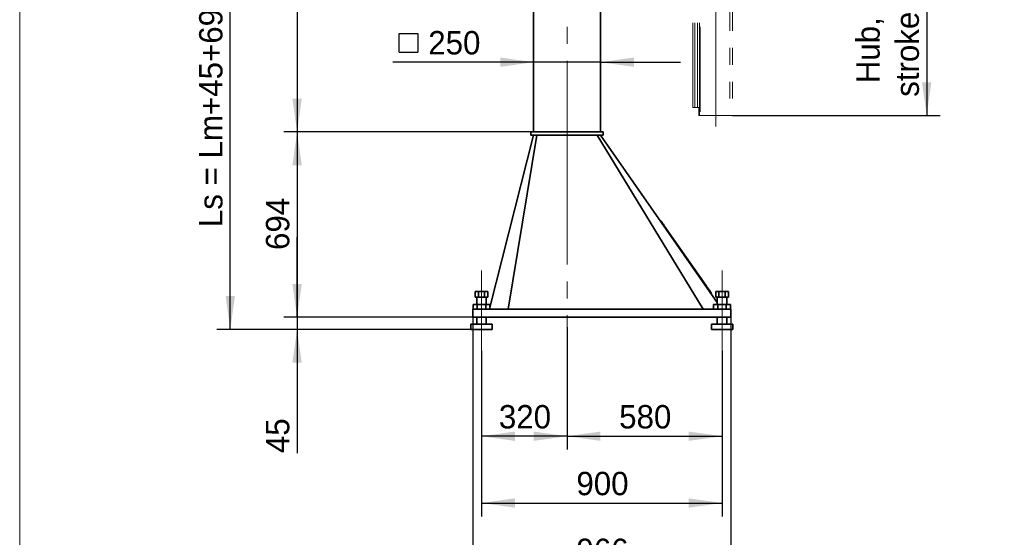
# Model space of a CAD drawing. Header units: millimetres. Extents: x 21 to 401, y 28 to 281.
# Tile 6 of 14: x 226 to 299, y 82 to 121. Entities that reach past the tile are written whole.
import ezdxf

# ---------------------------------------------------------------- set-up
doc = ezdxf.new("R2010")
doc.units = ezdxf.units.MM
for name, pattern in [('SLD-Durchgehend', [0]), ('SLD-Phantom', [12.7, 6.35, -1.27, 1.27, -1.27, 1.27, -1.27]), ('SLD-Punktstrich', [19.05, 15.24, -1.27, 1.27, -1.27])]:
    doc.linetypes.add(name, pattern=pattern)
doc.layers.add('KOPF', color=7, linetype='SLD-Durchgehend')
doc.styles.add('SLDTEXTSTYLE2', font='GIL_____.TTF')
doc.dimstyles.new('SLDDIMSTYLE0', dxfattribs={"dimtxt": 1.75, "dimasz": 2.5, "dimexe": 0, "dimexo": 0.0625, "dimgap": 0.4375, "dimtad": 1, "dimlfac": 50, "dimrnd": 1e-09, "dimzin": 12, "dimdsep": 46, "dimtxsty": 'SLDTEXTSTYLE2', "dimsah": 1, "dimcen": 0.09, "dimadec": 0, "dimazin": 3, "dimtfac": 1, "dimtofl": 0, "dimtmove": 0, "dimatfit": 3, "dimfxl": 1, "dimfrac": 2, "dimtolj": 1, "dimtzin": 12, "dimarcsym": 0})
doc.dimstyles.new('SLDDIMSTYLE2', dxfattribs={"dimtxt": 1.75, "dimasz": 2.5, "dimexe": 0, "dimexo": 0.0625, "dimgap": 0.4375, "dimtad": 1, "dimlfac": 50, "dimrnd": 1e-09, "dimzin": 12, "dimdsep": 46, "dimtxsty": 'SLDTEXTSTYLE2', "dimsah": 1, "dimcen": 0.09, "dimadec": 0, "dimazin": 3, "dimtfac": 1, "dimtmove": 0, "dimatfit": 0, "dimfxl": 1, "dimfrac": 2, "dimtolj": 1, "dimtzin": 12, "dimarcsym": 0})

# ---------------------------------------------------------------- blocks, each defined once
blk = doc.blocks.new('SW_SYMBOL_MOD_BOX')
at = {"layer": 'KOPF', "color": 0}
for p, q in [((200, 200), (200, 800)), ((200, 800), (800, 800)), ((800, 800), (800, 200)), ((200, 200), (800, 200))]:
    blk.add_line(p, q, dxfattribs=at)
blk = doc.blocks.new('_D_14')
at = {"layer": 'KOPF'}
for p, q in [((264.194, 117.916), (253.669, 117.916)), ((269.194, 117.916), (264.194, 117.916)), ((269.194, 117.916), (275.194, 117.916))]:
    blk.add_line(p, q, dxfattribs=at)
for points in [[(264.194, 117.916), (261.694, 118.266), (261.694, 117.566)], [(269.194, 117.916), (271.694, 117.566), (271.694, 118.266)]]:
    blk.add_solid(points, dxfattribs=at)
at = {"layer": 'KOPF', "xscale": 0.0023325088, "yscale": 0.0023325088, "zscale": 0.0023325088}
blk.add_blockref('SW_SYMBOL_MOD_BOX', (253.669, 118.207), dxfattribs=at)
at = {"layer": 'KOPF', "insert": (256.311, 120.249), "char_height": 1.75, "attachment_point": 1, "style": 'SLDTEXTSTYLE2'}
blk.add_mtext('250', dxfattribs=at)
blk = doc.blocks.new('_D_17')
at = {"layer": 'KOPF'}
for p, q in [((260.294, 96.316), (260.294, 83.916)), ((278.294, 96.316), (278.294, 83.916)), ((260.294, 84.916), (278.294, 84.916))]:
    blk.add_line(p, q, dxfattribs=at)
for points in [[(260.294, 84.916), (262.794, 84.566), (262.794, 85.266)], [(278.294, 84.916), (275.794, 85.266), (275.794, 84.566)]]:
    blk.add_solid(points, dxfattribs=at)
at = {"layer": 'KOPF', "insert": (267.395, 87.249), "char_height": 1.75, "attachment_point": 1, "style": 'SLDTEXTSTYLE2'}
blk.add_mtext('900', dxfattribs=at)
blk = doc.blocks.new('_D_18')
at = {"layer": 'KOPF'}
for p, q in [((269.754, 135.573), (269.754, 121.916)), ((269.754, 122.916), (277.818, 122.916))]:
    blk.add_line(p, q, dxfattribs=at)
for points in [[(269.754, 122.916), (272.254, 122.566), (272.254, 123.266)], [(277.818, 122.916), (275.318, 123.266), (275.318, 122.566)]]:
    blk.add_solid(points, dxfattribs=at)
at = {"layer": 'KOPF', "insert": (270.977, 125.249), "char_height": 1.75, "attachment_point": 1, "style": 'SLDTEXTSTYLE2'}
blk.add_mtext('403.2', dxfattribs=at)
blk = doc.blocks.new('_D_19')
at = {"layer": 'KOPF'}
for p, q in [((279.068, 131.916), (294.608, 131.916)), ((293.608, 131.916), (293.608, 113.916)), ((279.068, 113.916), (294.608, 113.916))]:
    blk.add_line(p, q, dxfattribs=at)
for points in [[(293.608, 131.916), (293.258, 129.416), (293.958, 129.416)], [(293.608, 113.916), (293.958, 116.416), (293.258, 116.416)]]:
    blk.add_solid(points, dxfattribs=at)
at = {"layer": 'KOPF', "char_height": 1.75, "attachment_point": 1, "rotation": 90, "style": 'SLDTEXTSTYLE2'}
for s, insert in [('stroke = sz+az', (291.276, 115.323)), ('Hub, course,', (288.34, 116.338))]:
    blk.add_mtext(s, dxfattribs=dict(at, insert=insert))
blk = doc.blocks.new('_D_21')
at = {"layer": 'KOPF'}
for p, q in [((266.694, 98.079), (266.694, 88.916)), ((260.294, 96.316), (260.294, 88.916)), ((266.694, 89.916), (260.294, 89.916))]:
    blk.add_line(p, q, dxfattribs=at)
for points in [[(260.294, 89.916), (262.794, 89.566), (262.794, 90.266)], [(266.694, 89.916), (264.194, 90.266), (264.194, 89.566)]]:
    blk.add_solid(points, dxfattribs=at)
at = {"layer": 'KOPF', "insert": (261.595, 92.249), "char_height": 1.75, "attachment_point": 1, "style": 'SLDTEXTSTYLE2'}
blk.add_mtext('320', dxfattribs=at)
blk = doc.blocks.new('_D_22')
at = {"layer": 'KOPF'}
for p, q in [((266.694, 98.079), (266.694, 88.916)), ((278.294, 96.316), (278.294, 88.916)), ((266.694, 89.916), (278.294, 89.916))]:
    blk.add_line(p, q, dxfattribs=at)
for points in [[(266.694, 89.916), (269.194, 89.566), (269.194, 90.266)], [(278.294, 89.916), (275.794, 90.266), (275.794, 89.566)]]:
    blk.add_solid(points, dxfattribs=at)
at = {"layer": 'KOPF', "insert": (270.595, 92.249), "char_height": 1.75, "attachment_point": 1, "style": 'SLDTEXTSTYLE2'}
blk.add_mtext('580', dxfattribs=at)
blk = doc.blocks.new('_D_23')
at = {"layer": 'KOPF'}
for p, q in [((259.634, 98.816), (259.634, 78.916)), ((278.954, 98.816), (278.954, 78.916)), ((278.954, 79.916), (259.634, 79.916))]:
    blk.add_line(p, q, dxfattribs=at)
for points in [[(259.634, 79.916), (262.134, 79.566), (262.134, 80.266)], [(278.954, 79.916), (276.454, 80.266), (276.454, 79.566)]]:
    blk.add_solid(points, dxfattribs=at)
at = {"layer": 'KOPF', "insert": (267.395, 82.249), "char_height": 1.75, "attachment_point": 1, "style": 'SLDTEXTSTYLE2'}
blk.add_mtext('966', dxfattribs=at)
blk = doc.blocks.new('_D_25')
at = {"layer": 'KOPF'}
for p, q in [((263.994, 135.066), (245.494, 135.066)), ((246.494, 135.066), (246.494, 112.696)), ((263.994, 112.696), (245.494, 112.696))]:
    blk.add_line(p, q, dxfattribs=at)
for points in [[(246.494, 135.066), (246.144, 132.566), (246.844, 132.566)], [(246.494, 112.696), (246.844, 115.196), (246.144, 115.196)]]:
    blk.add_solid(points, dxfattribs=at)
at = {"layer": 'KOPF', "insert": (244.162, 122.284), "char_height": 1.75, "attachment_point": 1, "rotation": 90, "style": 'SLDTEXTSTYLE2'}
blk.add_mtext('Lm', dxfattribs=at)
blk = doc.blocks.new('_D_26')
at = {"layer": 'KOPF'}
for p, q in [((263.994, 112.696), (245.494, 112.696)), ((246.494, 112.696), (246.494, 98.816)), ((259.634, 98.816), (245.494, 98.816))]:
    blk.add_line(p, q, dxfattribs=at)
for points in [[(246.494, 112.696), (246.144, 110.196), (246.844, 110.196)], [(246.494, 98.816), (246.844, 101.316), (246.144, 101.316)]]:
    blk.add_solid(points, dxfattribs=at)
at = {"layer": 'KOPF', "insert": (244.162, 103.857), "char_height": 1.75, "attachment_point": 1, "rotation": 90, "style": 'SLDTEXTSTYLE2'}
blk.add_mtext('694', dxfattribs=at)
blk = doc.blocks.new('_D_27')
at = {"layer": 'KOPF'}
for p, q in [((246.494, 98.816), (246.494, 104.816)), ((259.634, 98.816), (245.494, 98.816)), ((246.494, 98.816), (246.494, 97.916)), ((259.494, 97.916), (245.494, 97.916)), ((246.494, 97.916), (246.494, 88.65))]:
    blk.add_line(p, q, dxfattribs=at)
for points in [[(246.494, 98.816), (246.844, 101.316), (246.144, 101.316)], [(246.494, 97.916), (246.144, 95.416), (246.844, 95.416)]]:
    blk.add_solid(points, dxfattribs=at)
at = {"layer": 'KOPF', "insert": (244.162, 88.65), "char_height": 1.75, "attachment_point": 1, "rotation": 90, "style": 'SLDTEXTSTYLE2'}
blk.add_mtext('45', dxfattribs=at)
blk = doc.blocks.new('_D_28')
at = {"layer": 'KOPF'}
for p, q in [((268.059, 137.916), (240.494, 137.916)), ((241.494, 97.916), (241.494, 137.916)), ((259.494, 97.916), (240.494, 97.916))]:
    blk.add_line(p, q, dxfattribs=at)
for points in [[(241.494, 137.916), (241.144, 135.416), (241.844, 135.416)], [(241.494, 97.916), (241.844, 100.416), (241.144, 100.416)]]:
    blk.add_solid(points, dxfattribs=at)
at = {"layer": 'KOPF', "insert": (239.162, 105.57), "char_height": 1.75, "attachment_point": 1, "rotation": 90, "style": 'SLDTEXTSTYLE2'}
blk.add_mtext('Ls = Lm+45+694+142.5', dxfattribs=at)

msp = doc.modelspace()

# ---------------------------------------------------------------- linework, layer by layer
at = {"color": 8, "linetype": 'SLD-Phantom', "lineweight": 18}
msp.add_line((278.86823, 139.31627), (278.86823, 113.91607), dxfattribs=at)
at = {"color": 7, "linetype": 'SLD-Phantom', "lineweight": 18}
for p, q in [((279.06823, 139.31627), (279.06823, 113.91607)), ((276.11423, 114.51607), (276.11423, 133.25607)), ((276.27023, 114.51607), (276.27023, 133.25607)), ((276.45223, 114.51607), (276.45223, 133.25607)), ((276.60823, 114.51607), (276.60823, 133.25607)), ((276.65823, 133.25607), (276.65823, 113.91607)), ((276.11423, 114.51607), (276.27023, 114.51607)), ((276.45223, 114.51607), (276.27023, 114.51607)), ((276.60823, 114.51607), (276.45223, 114.51607)), ((276.56823, 114.51607), (276.56823, 113.91607)), ((276.60823, 114.51607), (276.60823, 113.91607)), ((276.56823, 113.91607), (276.60823, 113.91607)), ((276.60823, 113.91607), (276.65823, 113.91607)), ((276.65823, 113.91607), (278.86823, 113.91607)), ((278.86823, 113.91607), (279.06823, 113.91607))]:
    msp.add_line(p, q, dxfattribs=at)
at = {"color": 7, "linetype": 'SLD-Durchgehend', "lineweight": 35}
for p, q in [((264.19423, 135.06607), (264.19423, 112.69607)), ((269.19423, 135.06607), (269.19423, 112.69607)), ((264.19423, 112.45607), (260.92931, 99.55471)), ((264.44423, 112.45607), (262.29423, 99.41607)), ((263.99423, 112.45607), (263.99423, 112.69607)), ((264.19423, 112.69607), (263.99423, 112.69607)), ((264.19423, 112.45607), (263.99423, 112.45607)), ((269.19423, 112.69607), (264.19423, 112.69607)), ((269.19423, 112.45607), (264.19423, 112.45607)), ((268.94423, 112.45607), (276.89423, 99.41607)), ((269.39423, 112.69607), (269.19423, 112.69607)), ((269.39423, 112.45607), (269.19423, 112.45607)), ((269.19423, 112.45607), (277.93423, 99.93194)), ((269.39423, 112.45607), (269.39423, 112.69607)), ((273.68011, 106.09784), (273.64731, 106.07495)), ((273.9757, 105.67428), (277.0889, 101.21316)), ((259.8208, 100.76207), (259.8208, 100.32207)), ((259.8208, 100.76207), (260.05751, 100.76207)), ((259.8208, 100.32207), (260.05751, 100.32207)), ((259.93423, 100.32207), (259.93423, 99.77607)), ((260.05751, 100.76207), (260.05751, 100.32207)), ((260.05751, 100.76207), (260.53094, 100.76207)), ((260.05751, 100.32207), (260.53094, 100.32207)), ((260.53094, 100.76207), (260.53094, 100.32207)), ((260.53094, 100.76207), (260.76765, 100.76207)), ((260.53094, 100.32207), (260.76765, 100.32207)), ((260.65423, 99.77607), (260.65423, 100.32207)), ((260.76765, 100.76207), (260.76765, 100.32207)), ((277.48005, 100.65265), (277.44725, 100.62976)), ((277.8208, 100.76207), (277.8208, 100.32207)), ((277.8208, 100.76207), (278.05751, 100.76207)), ((277.8208, 100.32207), (278.05751, 100.32207)), ((277.93423, 100.32207), (277.93423, 99.77607)), ((278.05751, 100.76207), (278.05751, 100.32207)), ((278.05751, 100.76207), (278.53094, 100.76207)), ((278.05751, 100.32207), (278.53094, 100.32207)), ((278.53094, 100.76207), (278.53094, 100.32207)), ((278.53094, 100.76207), (278.76765, 100.76207)), ((278.53094, 100.32207), (278.76765, 100.32207)), ((278.65423, 99.77607), (278.65423, 100.32207)), ((278.76765, 100.76207), (278.76765, 100.32207)), ((259.65914, 99.77607), (259.65914, 99.41607)), ((259.65914, 99.77607), (259.97668, 99.77607)), ((259.97668, 99.77607), (259.97668, 99.41607)), ((259.97668, 99.77607), (260.61177, 99.77607)), ((260.61177, 99.77607), (260.61177, 99.41607)), ((260.61177, 99.77607), (260.92931, 99.77607)), ((260.92931, 99.77607), (260.92931, 99.41607)), ((277.65914, 99.77607), (277.65914, 99.41607)), ((277.65914, 99.77607), (277.97668, 99.77607)), ((277.97668, 99.77607), (277.97668, 99.41607)), ((277.97668, 99.77607), (278.61177, 99.77607)), ((278.61177, 99.77607), (278.61177, 99.41607)), ((278.61177, 99.77607), (278.92931, 99.77607)), ((278.92931, 99.77607), (278.92931, 99.41607)), ((259.63423, 98.81607), (259.63423, 99.41607)), ((278.95423, 99.41607), (259.63423, 99.41607)), ((278.95423, 98.81607), (259.63423, 98.81607)), ((259.93423, 98.81607), (259.93423, 98.31607)), ((260.65423, 98.31607), (260.65423, 98.81607)), ((277.93423, 98.81607), (277.93423, 98.31607)), ((278.65423, 98.31607), (278.65423, 98.81607)), ((278.95423, 98.81607), (278.95423, 99.41607)), ((259.49423, 98.31607), (259.49423, 97.91607)), ((261.09423, 98.31607), (259.49423, 98.31607)), ((261.09423, 97.91607), (261.09423, 98.31607)), ((277.49423, 98.31607), (277.49423, 97.91607)), ((279.09423, 98.31607), (277.49423, 98.31607)), ((279.09423, 97.91607), (279.09423, 98.31607)), ((261.09423, 97.91607), (259.49423, 97.91607)), ((279.09423, 97.91607), (277.49423, 97.91607))]:
    msp.add_line(p, q, dxfattribs=at)
at = {"color": 7, "linetype": 'SLD-Durchgehend', "lineweight": 35, "flags": 128}
for points in [[(273.68011, 106.09784), (273.68219, 106.09486), (273.6884, 106.08596), (273.69867, 106.07124), (273.71287, 106.05089), (273.73083, 106.02516), (273.75234, 105.99434), (273.77713, 105.95882), (273.8049, 105.91903), (273.83531, 105.87544), (273.86801, 105.82859), (273.90259, 105.77904), (273.93863, 105.7274), (273.9757, 105.67428)], [(277.0889, 101.21316), (277.1279, 101.15728), (277.16701, 101.10123), (277.20573, 101.04575), (277.24355, 100.99155), (277.27999, 100.93934), (277.31456, 100.8898), (277.34682, 100.84357), (277.37636, 100.80124), (277.40278, 100.76339), (277.42574, 100.73048), (277.44495, 100.70295), (277.46016, 100.68116), (277.47116, 100.66539), (277.47782, 100.65584), (277.48005, 100.65265)]]:
    msp.add_lwpolyline(points, dxfattribs=at)
at = {"layer": 'KOPF', "lineweight": 18}
msp.add_line((225.73608, 193.32761), (225.73608, 28.32761), dxfattribs=at)
at = {"layer": 'KOPF', "linetype": 'SLD-Punktstrich', "lineweight": 18}
for p, q in [((277.81823, 166.44272), (277.81823, 112.21607)), ((266.69423, 137.06607), (266.69423, 98.0786)), ((260.29423, 96.31607), (260.29423, 102.32207)), ((278.29423, 96.31607), (278.29423, 102.32207))]:
    msp.add_line(p, q, dxfattribs=at)

# ---------------------------------------------------------------- dimensions: what is measured, and where the dimension line sits
at = {"layer": 'KOPF'}
for base, p1, p2, dimstyle, picture, middle in [((241.49423, 137.91607), (259.49423, 97.91607), (268.05923, 137.91607), 'SLDDIMSTYLE0', '_D_28', (241.49423, 117.91607)), ((246.49423, 112.69607), (263.99423, 135.06607), (263.99423, 112.69607), 'SLDDIMSTYLE0', '_D_25', (246.49423, 123.88107)), ((246.49423, 98.81607), (263.99423, 112.69607), (259.63423, 98.81607), 'SLDDIMSTYLE0', '_D_26', (246.49423, 105.75607)), ((246.49423, 97.91607), (259.63423, 98.81607), (259.49423, 97.91607), 'SLDDIMSTYLE2', '_D_27', (246.49423, 89.91607))]:
    dim = msp.add_linear_dim(base=base, p1=p1, p2=p2, angle=90, dimstyle=dimstyle, dxfattribs=at)
    dim.commit()
    dim.dimension.update_dxf_attribs({"geometry": picture, "text_midpoint": middle, "dimtype": 160})
for base, p1, p2, picture, middle in [((277.81823, 122.91607), (269.75423, 135.5729), (277.81823, 112.21607), '_D_18', (273.78623, 122.91607)), ((259.63423, 79.91607), (278.95423, 98.81607), (259.63423, 98.81607), '_D_23', (269.29423, 79.91607)), ((260.29423, 89.91607), (266.69423, 98.0786), (260.29423, 96.31607), '_D_21', (263.49423, 89.91607)), ((278.29423, 89.91607), (266.69423, 98.0786), (278.29423, 96.31607), '_D_22', (272.49423, 89.91607)), ((278.29423, 84.91607), (260.29423, 96.31607), (278.29423, 96.31607), '_D_17', (269.29423, 84.91607))]:
    dim = msp.add_linear_dim(base=base, p1=p1, p2=p2, dimstyle='SLDDIMSTYLE0', dxfattribs=at)
    dim.commit()
    dim.dimension.update_dxf_attribs({"geometry": picture, "text_midpoint": middle, "dimtype": 160})
dim = msp.add_linear_dim(base=(293.60823, 113.91607), p1=(279.06823, 131.91607), p2=(279.06823, 113.91607), angle=90, text='Hub, course,\\Pstroke = sz+az', dimstyle='SLDDIMSTYLE0', dxfattribs=at)
dim.commit()
dim.dimension.update_dxf_attribs({"geometry": '_D_19', "text_midpoint": (293.60823, 122.91607), "dimtype": 160})
dim = msp.add_linear_dim(base=(264.19423, 117.91607), p1=(269.19423, 112.45607), p2=(264.19423, 112.45607), text='{\\fGDT;o}<>', dimstyle='SLDDIMSTYLE2', dxfattribs=at)
dim.commit()
dim.dimension.update_dxf_attribs({"geometry": '_D_14', "text_midpoint": (256.88938, 117.91607), "dimtype": 160})

doc.saveas('drawing.dxf')
